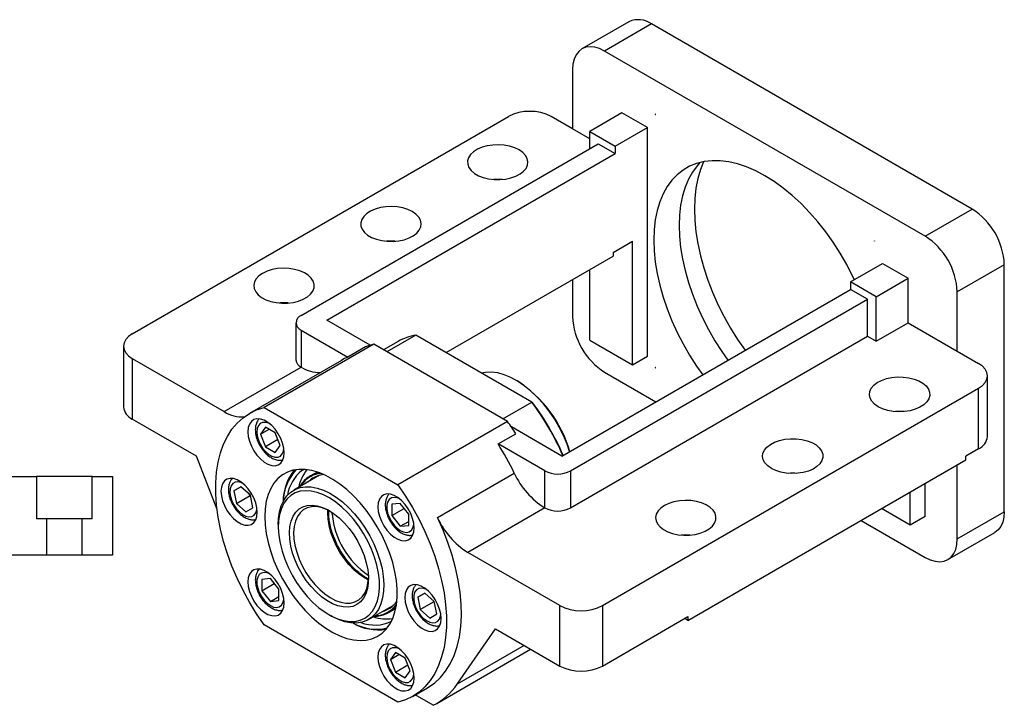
# Model space of a CAD drawing. Header units: millimetres. Extents: x 10 to 324, y 11 to 195.
# Tile 4 of 4: x 179 to 288, y 120 to 195. Entities that reach past the tile are written whole.
import ezdxf

# ---------------------------------------------------------------- set-up
doc = ezdxf.new("R2010")
doc.units = ezdxf.units.MM

msp = doc.modelspace()

# ---------------------------------------------------------------- linework, layer by layer
at = {"color": 7, "linetype": 'Continuous', "lineweight": 25}
for p, q in [((246.2087, 195.0852), (241.0233, 192.0917)), ((248.7085, 194.8377), (243.5231, 191.8442)), ((284.0639, 174.4275), (248.7085, 194.8377)), ((278.8784, 171.434), (243.5231, 191.8442)), ((239.9875, 189.8025), (239.9875, 183.2702)), ((191.4329, 160.6829), (232.9165, 184.6309)), ((239.9875, 183.2702), (237.6305, 184.6309)), ((245.4087, 185.0399), (241.8732, 182.9988)), ((248.2371, 183.407), (245.4087, 185.0399)), ((241.8732, 182.1816), (239.9875, 183.2702)), ((241.8732, 181.0938), (241.8732, 182.9988)), ((241.8732, 182.9988), (244.7016, 181.366)), ((244.7016, 181.366), (248.2371, 183.407)), ((248.2371, 158.2304), (248.2371, 183.407)), ((210.0534, 162.7246), (242.816, 181.638)), ((242.816, 181.638), (244.7016, 180.5495)), ((244.7016, 181.366), (244.7016, 180.5495)), ((212.8818, 162.1803), (244.7016, 180.5495)), ((278.8784, 171.434), (284.0639, 174.4275)), ((244.4659, 169.6623), (246.5872, 170.8869)), ((246.5872, 157.2779), (246.5872, 170.8869)), ((244.4659, 169.6623), (244.4659, 169.254)), ((226.0356, 158.6144), (244.4659, 169.254)), ((270.6288, 166.3985), (274.1644, 168.4396)), ((274.1644, 168.4396), (276.9928, 166.8068)), ((287.5994, 168.3038), (282.4139, 165.3103)), ((287.5994, 141.0857), (287.5994, 168.3038)), ((241.8732, 159.9993), (241.8732, 167.7573)), ((239.9875, 166.6687), (239.9875, 162.5845)), ((273.4573, 164.7657), (270.6288, 166.3985)), ((270.6288, 166.3985), (270.6288, 165.582)), ((273.4573, 164.7657), (276.9928, 166.8068)), ((276.9928, 161.9075), (276.9928, 166.8068)), ((238.809, 147.2128), (270.6288, 165.582)), ((272.5145, 164.4935), (270.6288, 165.582)), ((282.4139, 158.7779), (282.4139, 165.3103)), ((239.7518, 145.58), (272.5145, 164.4935)), ((272.5145, 160.4108), (272.5145, 164.4935)), ((273.4573, 159.8665), (273.4573, 164.7657)), ((209.4676, 161.9082), (209.4676, 157.8255)), ((217.6532, 159.4258), (212.8818, 162.1803)), ((273.4573, 159.8665), (276.9928, 161.9075)), ((276.9928, 161.9075), (282.4139, 158.7779)), ((210.0534, 161.0918), (215.2052, 158.1177)), ((210.0534, 161.0918), (210.0534, 157.0091)), ((220.7654, 159.8491), (219.1493, 158.9161)), ((222.7037, 160.5379), (219.5217, 158.701)), ((235.4925, 153.1551), (222.7037, 160.5379)), ((239.7518, 141.4973), (272.5145, 160.4108)), ((241.8732, 159.9993), (246.5872, 157.2779)), ((272.5145, 160.4108), (273.4573, 159.8665)), ((190.4566, 159.3222), (190.4566, 152.6538)), ((218.0661, 159.5414), (205.9745, 152.5611)), ((217.1615, 159.247), (215.2052, 158.1177)), ((232.8234, 151.0222), (218.0661, 159.5414)), ((282.4139, 158.7779), (284.771, 157.4173)), ((191.4329, 157.9615), (191.4329, 151.2931)), ((191.4329, 157.9615), (201.5701, 152.1094)), ((214.4891, 157.7654), (204.3539, 151.9144)), ((246.5872, 157.2779), (248.2371, 158.2304)), ((201.5701, 152.1094), (210.0554, 157.0079)), ((210.0534, 157.0091), (210.0554, 157.0079)), ((243.5231, 156.4608), (249.1759, 153.1975)), ((233.8603, 155.5118), (233.7425, 155.5798)), ((285.7473, 149.3882), (285.7473, 156.0566)), ((243.2874, 130.7479), (284.771, 154.6959)), ((284.771, 148.0275), (284.771, 154.6959)), ((232.3106, 151.3182), (235.4925, 153.1551)), ((235.4925, 153.1551), (235.5755, 153.1071)), ((205.9745, 152.5611), (220.7318, 144.0419)), ((198.5039, 147.2111), (191.4329, 151.2931)), ((232.8234, 151.0222), (220.7318, 144.0419)), ((206.1136, 150.4137), (205.5693, 149.6392)), ((205.5693, 149.6392), (206.5122, 150.1836)), ((207.2023, 149.7852), (206.1136, 150.4137)), ((238.809, 147.2128), (233.2362, 150.4299)), ((205.5693, 149.6392), (206.1136, 148.2362)), ((207.494, 149.0332), (206.1136, 148.2362)), ((207.7466, 148.3823), (207.2023, 149.7852)), ((231.7716, 148.5541), (233.7279, 149.6835)), ((206.1136, 148.2362), (207.2023, 147.6078)), ((207.2023, 147.6078), (207.7466, 148.3823)), ((236.9234, 145.58), (231.7716, 148.5541)), ((284.771, 148.0275), (283.3568, 147.2111)), ((200.7785, 141.3113), (198.5039, 147.2111)), ((252.7155, 129.114), (283.3568, 146.8028)), ((283.3568, 146.8028), (283.3568, 147.2111)), ((210.149, 145.621), (210.3474, 145.7514)), ((236.9234, 141.4973), (236.9234, 145.58)), ((239.7518, 145.58), (239.7518, 141.4973)), ((282.4139, 138.0922), (282.4139, 146.2585)), ((173.6029, 144.9499), (180.8809, 144.9499)), ((180.8809, 144.9499), (180.8809, 140.2833)), ((186.9916, 144.9499), (180.8809, 144.9499)), ((186.9916, 140.2833), (186.9916, 144.9499)), ((186.9916, 144.9499), (189.2696, 144.9499)), ((189.2696, 144.9499), (189.2696, 136.2833)), ((212.0725, 145.093), (209.2369, 143.456)), ((211.1574, 144.6659), (210.7853, 144.3499)), ((211.8341, 145.4557), (211.0237, 144.9879)), ((211.9402, 145.0167), (211.9966, 145.0718)), ((225.0778, 140.444), (233.5631, 145.3424)), ((203.4076, 143.8256), (202.6378, 143.3811)), ((202.6378, 143.3811), (203.4077, 143.8255)), ((202.6378, 143.3811), (202.9196, 142.0041)), ((204.4592, 142.8932), (203.4076, 143.8256)), ((278.8784, 140.5415), (278.8784, 144.2175)), ((202.9196, 142.0041), (204.3635, 142.8376)), ((204.3284, 143.0091), (204.3635, 142.8376)), ((204.3635, 142.8376), (204.4943, 142.7217)), ((204.741, 141.5162), (204.4592, 142.8932)), ((277.2285, 139.5891), (277.2285, 143.265)), ((202.9196, 142.0041), (203.9712, 141.0717)), ((203.9712, 141.0717), (204.741, 141.5162)), ((220.9913, 141.9934), (220.0484, 141.9091)), ((220.0484, 141.9091), (220.0484, 140.652)), ((220.0484, 140.652), (221.429, 141.4489)), ((221.9341, 140.8206), (220.9913, 141.9934)), ((236.9213, 141.4985), (228.4361, 136.6)), ((236.9234, 141.4973), (236.9213, 141.4985)), ((277.2285, 139.5891), (274.0447, 141.427)), ((182.021, 140.2833), (180.8809, 140.2833)), ((182.021, 136.2833), (182.021, 140.2833)), ((185.8516, 140.2833), (182.021, 140.2833)), ((185.8516, 140.2833), (185.8516, 136.2833)), ((186.9916, 140.2833), (185.8516, 140.2833)), ((220.0484, 140.652), (220.9913, 139.4791)), ((221.9341, 139.5634), (221.9341, 140.8206)), ((271.8049, 140.134), (278.8784, 136.0506)), ((278.8784, 140.5415), (277.2285, 139.5891)), ((282.4139, 138.0922), (287.5994, 141.0857)), ((207.5313, 139.6864), (207.5313, 139.4143)), ((220.9913, 139.4791), (221.9341, 140.0234)), ((220.9913, 139.4791), (221.9341, 139.5634)), ((281.3782, 135.803), (286.5637, 138.7965)), ((182.021, 136.2833), (170.9363, 136.2833)), ((185.8516, 136.2833), (182.021, 136.2833)), ((189.2696, 136.2833), (185.8516, 136.2833)), ((238.5733, 130.7479), (228.4361, 136.6)), ((206.6579, 133.7163), (205.7151, 133.632)), ((205.7151, 133.632), (205.7151, 132.3748)), ((207.6007, 132.5434), (206.6579, 133.7163)), ((205.7151, 132.3748), (207.0956, 133.1718)), ((207.6007, 131.2863), (207.6007, 132.5434)), ((205.7151, 132.3748), (206.6579, 131.202)), ((206.6579, 131.202), (207.6007, 131.7463)), ((223.678, 132.1238), (222.9082, 131.6792)), ((222.9082, 131.6792), (223.6781, 132.1237)), ((222.9082, 131.6792), (223.19, 130.3022)), ((224.7296, 131.1913), (223.678, 132.1238)), ((206.6579, 131.202), (207.6007, 131.2863)), ((217.4695, 129.1951), (220.3052, 130.8321)), ((219.6896, 129.9764), (220.5001, 130.4442)), ((220.2793, 130.7861), (220.1729, 130.7557)), ((223.19, 130.3022), (224.6339, 131.1358)), ((223.19, 130.3022), (224.2416, 129.3698)), ((224.5988, 131.3073), (224.6339, 131.1358)), ((224.6339, 131.1358), (224.7647, 131.0198)), ((225.0114, 129.8143), (224.7296, 131.1913)), ((238.5733, 124.0795), (238.5733, 130.7479)), ((243.2874, 130.7479), (243.2874, 124.0795)), ((213.1166, 129.7394), (213.3522, 129.6033)), ((224.2416, 129.3698), (225.0114, 129.8143)), ((243.2874, 124.0795), (252.7155, 129.5222)), ((252.7155, 129.114), (252.3619, 129.3181)), ((252.7155, 129.5222), (252.7155, 129.114)), ((220.7318, 120.09), (205.9745, 128.6092)), ((227.2755, 122.0781), (231.5023, 128.1616)), ((231.5023, 128.1616), (238.5733, 124.0795)), ((220.4469, 125.5876), (219.9026, 124.8131)), ((219.9026, 124.8131), (220.8456, 125.3575)), ((221.5356, 124.9592), (220.4469, 125.5876)), ((222.0799, 123.5562), (221.5356, 124.9592)), ((225.0023, 119.9571), (235.3583, 125.9355)), ((219.9026, 124.8131), (220.4469, 123.4102)), ((220.4469, 123.4102), (221.8274, 124.2071)), ((220.4469, 123.4102), (221.5356, 122.7817)), ((221.5356, 122.7817), (222.0799, 123.5562)), ((222.3525, 120.7367), (224.0024, 121.6892)), ((224.6179, 119.7516), (222.632, 120.8981))]:
    msp.add_line(p, q, dxfattribs=at)
at = {"color": 8, "linetype": 'Continuous', "lineweight": 25}
for p, q in [((213.4815, 140.8109), (213.4731, 141.0027)), ((234.6579, 126.3398), (227.2755, 122.0781))]:
    msp.add_line(p, q, dxfattribs=at)
at = {"color": 7, "linetype": 'Continuous', "lineweight": 25, "flags": 128}
for points in [[(243.5231, 191.8442), (242.97, 192.1132), (242.4305, 192.2751), (241.918, 192.3258), (241.4449, 192.2641), (241.0231, 192.0916), (240.6628, 191.8125), (240.3729, 191.4336), (240.1606, 190.9642), (240.0311, 190.4161), (239.9875, 189.8025)], [(249.1342, 184.8666), (249.133, 184.8748), (249.1293, 184.8832), (249.1239, 184.8906), (249.1174, 184.8958), (249.111, 184.898), (249.1055, 184.8969), (249.1019, 184.8927), (249.1006, 184.886), (249.1019, 184.8779), (249.1055, 184.8694), (249.111, 184.8621), (249.1174, 184.8569), (249.1239, 184.8546), (249.1293, 184.8557), (249.133, 184.8599), (249.1342, 184.8666)], [(234.095, 180.957), (233.6063, 181.19), (233.0501, 181.3653), (232.4465, 181.4767), (231.8173, 181.5201), (231.1852, 181.494), (230.5731, 181.3993), (230.0031, 181.2395), (229.4958, 181.0202), (229.0695, 180.7495), (228.7397, 180.4372), (228.5182, 180.0944), (228.4131, 179.7336), (228.4282, 179.3679), (228.5629, 179.0104), (228.8124, 178.6741), (229.1676, 178.3712), (229.6157, 178.1125), (230.1405, 177.9074), (230.723, 177.7634), (231.3422, 177.6857), (231.9758, 177.677), (232.6007, 177.7376), (233.1944, 177.8655), (233.7356, 178.0559), (234.2045, 178.302), (234.5842, 178.5948), (234.8611, 178.9239), (235.0251, 179.2772), (235.0703, 179.6421), (234.9951, 180.0054), (234.8022, 180.3538), (234.4985, 180.6749), (234.095, 180.957)], [(271.0661, 166.6509), (270.8729, 167.057), (270.2182, 168.3276), (269.5019, 169.5682), (268.7289, 170.7705), (267.9044, 171.9262), (267.0342, 173.0273), (266.1241, 174.0664), (265.1804, 175.0365), (264.2095, 175.9307), (263.2181, 176.7431), (262.2129, 177.4681), (261.2007, 178.1008), (260.1886, 178.6367), (259.1834, 179.0723), (258.1919, 179.4046), (257.2211, 179.6313), (256.2774, 179.7509), (255.3673, 179.7625), (254.4971, 179.6661), (253.6726, 179.4623), (252.8996, 179.1525), (252.1833, 178.7388), (251.5286, 178.2242), (250.94, 177.6119), (250.4215, 176.9064), (249.9766, 176.1123), (249.6083, 175.2351), (249.3193, 174.2809), (249.1114, 173.256), (248.9861, 172.1675), (248.9442, 171.0229), (248.9861, 169.83), (249.1114, 168.5968), (249.3193, 167.332), (249.6083, 166.0439), (249.9766, 164.7416), (250.4215, 163.4339), (250.94, 162.1296), (251.5286, 160.8378), (252.1833, 159.5672), (252.8996, 158.3265), (253.6726, 157.1243), (254.3406, 156.179)], [(254.0377, 179.5672), (253.7213, 179.2175), (253.2027, 178.512), (252.7578, 177.7179), (252.3896, 176.8407), (252.1006, 175.8865), (251.8927, 174.8616), (251.7674, 173.7731), (251.7255, 172.6285)], [(254.4425, 179.6562), (254.0897, 178.78), (253.7993, 177.7897), (253.5904, 176.729), (253.4646, 175.6049), (253.4226, 174.4246), (253.4646, 173.1958), (253.5904, 171.9264), (253.7993, 170.6246), (254.0897, 169.299), (254.4599, 167.9581), (254.9075, 166.6105), (255.4295, 165.2651), (256.0225, 163.9306), (256.6828, 162.6156), (257.406, 161.3287), (258.1874, 160.0782), (259.0172, 158.8788)], [(222.3099, 174.1536), (221.8212, 174.3865), (221.265, 174.5619), (220.6614, 174.6733), (220.0322, 174.7167), (219.4001, 174.6906), (218.788, 174.5959), (218.218, 174.4361), (217.7106, 174.2168), (217.2844, 173.9461), (216.9546, 173.6338), (216.7331, 173.291), (216.628, 172.9302), (216.6431, 172.5645), (216.7778, 172.207), (217.0273, 171.8707), (217.3824, 171.5678), (217.8305, 171.3091), (218.3554, 171.104), (218.9379, 170.96), (219.5571, 170.8823), (220.1906, 170.8736), (220.8156, 170.9342), (221.4093, 171.0621), (221.9504, 171.2525), (222.4194, 171.4986), (222.7991, 171.7914), (223.076, 172.1205), (223.24, 172.4738), (223.2852, 172.8387), (223.21, 173.202), (223.017, 173.5504), (222.7133, 173.8715), (222.3099, 174.1536)], [(251.7255, 172.6285), (251.7674, 171.4356), (251.8927, 170.2024), (252.1006, 168.9376), (252.3896, 167.6496), (252.7578, 166.3472), (253.2027, 165.0395), (253.7213, 163.7352), (254.3099, 162.4434), (254.9646, 161.1728), (255.6809, 159.9321), (256.4539, 158.7299), (257.1219, 157.7846)], [(273.3009, 170.9155), (273.2996, 170.9237), (273.296, 170.9321), (273.2905, 170.9394), (273.2841, 170.9446), (273.2776, 170.9469), (273.2722, 170.9458), (273.2685, 170.9416), (273.2672, 170.9349), (273.2685, 170.9267), (273.2722, 170.9183), (273.2776, 170.911), (273.2841, 170.9058), (273.2905, 170.9035), (273.296, 170.9046), (273.2996, 170.9088), (273.3009, 170.9155)], [(205.8107, 167.3502), (205.4072, 167.0681), (205.1035, 166.747), (204.9106, 166.3986), (204.8353, 166.0353), (204.8806, 165.6704), (205.0446, 165.3171), (205.3215, 164.988), (205.7012, 164.6952), (206.1701, 164.4491), (206.7113, 164.2587), (207.305, 164.1308), (207.9299, 164.0702), (208.5635, 164.0789), (209.1827, 164.1566), (209.7652, 164.3006), (210.29, 164.5057), (210.7381, 164.7644), (211.0933, 165.0673), (211.3428, 165.4036), (211.4775, 165.7611), (211.4926, 166.1268), (211.3875, 166.4876), (211.166, 166.8304), (210.8362, 167.1427), (210.4099, 167.4134), (209.9026, 167.6327), (209.3326, 167.7925), (208.7205, 167.8872), (208.0884, 167.9133), (207.4592, 167.8699), (206.8556, 167.7585), (206.2994, 167.5831), (205.8107, 167.3502)], [(208.6354, 164.0843), (208.0884, 164.1028), (207.7001, 164.0843)], [(191.4329, 160.6829), (191.0183, 160.3913), (190.7103, 160.0586), (190.5206, 159.6976), (190.4566, 159.3222), (190.5206, 158.9468), (190.7103, 158.5858), (191.0183, 158.2531), (191.4329, 157.9615)], [(239.6671, 147.7082), (239.3854, 148.5178), (238.9853, 149.4678), (238.5168, 150.3998), (237.9861, 151.3018), (237.4, 152.162), (236.7663, 152.9692), (236.0931, 153.7128), (235.3892, 154.3833), (234.6639, 154.9717), (233.9265, 155.4705), (233.1867, 155.8732), (232.4542, 156.1744), (231.7384, 156.3704), (231.0488, 156.4584), (230.3942, 156.4375), (229.9495, 156.355)], [(249.1342, 156.9598), (249.133, 156.968), (249.1293, 156.9764), (249.1239, 156.9838), (249.1174, 156.989), (249.111, 156.9912), (249.1055, 156.9902), (249.1019, 156.986), (249.1006, 156.9793), (249.1019, 156.9711), (249.1055, 156.9627), (249.111, 156.9553), (249.1174, 156.9501), (249.1239, 156.9479), (249.1293, 156.9489), (249.133, 156.9531), (249.1342, 156.9598)], [(284.771, 154.6959), (285.1855, 154.9875), (285.4935, 155.3202), (285.6832, 155.6812), (285.7473, 156.0566), (285.6832, 156.432), (285.4935, 156.793), (285.1855, 157.1257), (284.771, 157.4173)], [(273.693, 152.6549), (273.2895, 152.937), (272.9858, 153.2581), (272.7928, 153.6065), (272.7176, 153.9698), (272.7628, 154.3347), (272.9268, 154.688), (273.2037, 155.0171), (273.5835, 155.31), (274.0524, 155.556), (274.5935, 155.7464), (275.1873, 155.8743), (275.8122, 155.935), (276.4457, 155.9262), (277.0649, 155.8485), (277.6475, 155.7045), (278.1723, 155.4994), (278.6204, 155.2407), (278.9756, 154.9378), (279.225, 154.6015), (279.3597, 154.244), (279.3748, 153.8783), (279.2697, 153.5175), (279.0483, 153.1748), (278.7185, 152.8624), (278.2922, 152.5917), (277.7849, 152.3724), (277.2149, 152.2126), (276.6028, 152.1179), (275.9707, 152.0918), (275.3414, 152.1352), (274.7378, 152.2466), (274.1816, 152.422), (273.693, 152.6549)], [(205.9745, 128.6092), (205.1419, 129.8358), (204.3656, 131.1069), (203.6508, 132.4137), (203.0026, 133.7473), (202.4253, 135.0986), (201.923, 136.4584), (201.499, 137.8172), (201.1562, 139.1658), (200.8971, 140.4949), (200.7233, 141.7955), (200.6362, 143.0585), (200.6362, 144.2754), (200.7233, 145.4378), (200.8971, 146.5377), (201.1562, 147.5676), (201.499, 148.5205), (201.923, 149.3898), (202.4253, 150.1695), (203.0026, 150.8543), (203.6508, 151.4395), (204.3656, 151.9212), (205.1419, 152.2959), (205.9745, 152.5611)], [(204.183, 149.8952), (204.2268, 149.3889), (204.3563, 148.8542), (204.5657, 148.3144), (204.8459, 147.7932), (205.1848, 147.3133), (205.5674, 146.8957), (205.9771, 146.5586), (206.3959, 146.3168), (206.8056, 146.1809), (207.1883, 146.1567), (207.5271, 146.2454), (207.8074, 146.443), (208.0168, 146.741), (208.1462, 147.1263), (208.19, 147.582), (208.1462, 148.0883), (208.0168, 148.623), (207.8074, 149.1628), (207.5271, 149.684), (207.1883, 150.1639), (206.8056, 150.5815), (206.3959, 150.9186), (205.9771, 151.1604), (205.5674, 151.2963), (205.1848, 151.3205), (204.8459, 151.2318), (204.5657, 151.0342), (204.3563, 150.7362), (204.2268, 150.3509), (204.183, 149.8952)], [(261.9078, 145.8515), (261.5044, 146.1336), (261.2007, 146.4547), (261.0077, 146.8031), (260.9325, 147.1664), (260.9777, 147.5313), (261.1417, 147.8846), (261.4186, 148.2137), (261.7984, 148.5066), (262.2673, 148.7526), (262.8084, 148.943), (263.4021, 149.0709), (264.0271, 149.1315), (264.6606, 149.1228), (265.2798, 149.0451), (265.8624, 148.9011), (266.3872, 148.696), (266.8353, 148.4373), (267.1905, 148.1344), (267.4399, 147.7981), (267.5746, 147.4406), (267.5897, 147.0749), (267.4846, 146.7141), (267.2632, 146.3714), (266.9333, 146.059), (266.5071, 145.7883), (265.9998, 145.569), (265.4298, 145.4092), (264.8176, 145.3145), (264.1855, 145.2884), (263.5563, 145.3318), (262.9527, 145.4432), (262.3965, 145.6186), (261.9078, 145.8515)], [(206.0464, 140.5437), (206.0878, 139.6229), (206.2115, 138.6648), (206.4162, 137.6802), (206.6994, 136.6802), (207.058, 135.6762), (207.488, 134.6796), (207.9844, 133.7016), (208.5416, 132.7534), (209.1533, 131.8456), (209.8127, 130.9886), (210.5121, 130.192), (211.2438, 129.465), (211.9993, 128.8157), (212.7702, 128.2514), (213.5477, 127.7787), (214.323, 127.4028), (215.0873, 127.128), (215.8319, 126.9574), (216.5485, 126.8929), (217.2288, 126.9354), (217.8653, 127.0842), (218.4506, 127.3377), (218.9782, 127.6931), (219.442, 128.1463), (219.8369, 128.6921), (220.1582, 129.3245), (220.4025, 130.0361), (220.5669, 130.8191), (220.6496, 131.6644), (220.6496, 132.5625), (220.5669, 133.5033), (220.4025, 134.476), (220.1582, 135.4697), (219.8369, 136.4731), (219.442, 137.4749), (218.9782, 138.4636), (218.4506, 139.4281), (217.8653, 140.3574), (217.2288, 141.241), (216.5485, 142.069), (215.8319, 142.8319), (215.0873, 143.521), (214.323, 144.1287), (213.5477, 144.6479), (212.7702, 145.0728), (211.9993, 145.3986), (211.2438, 145.6216), (210.5121, 145.7393), (209.8127, 145.7503), (209.1533, 145.6546), (208.5416, 145.4531), (207.9844, 145.1482), (207.488, 144.7434), (207.058, 144.2432), (206.6994, 143.6532), (206.4162, 142.9803), (206.2115, 142.2319), (206.0878, 141.4166), (206.0464, 140.5437)], [(201.2145, 143.3331), (201.2583, 142.8268), (201.3877, 142.2921), (201.5971, 141.7523), (201.8774, 141.2311), (202.2163, 140.7512), (202.5989, 140.3336), (203.0086, 139.9965), (203.4274, 139.7547), (203.8371, 139.6188), (204.2197, 139.5946), (204.5586, 139.6833), (204.8388, 139.8809), (205.0482, 140.1789), (205.1777, 140.5642), (205.2215, 141.0199), (205.1777, 141.5262), (205.0482, 142.0609), (204.8388, 142.6007), (204.5586, 143.1219), (204.2197, 143.6018), (203.8371, 144.0194), (203.4274, 144.3565), (203.0086, 144.5982), (202.5989, 144.7342), (202.2163, 144.7584), (201.8774, 144.6697), (201.5971, 144.472), (201.3877, 144.1741), (201.2583, 143.7888), (201.2145, 143.3331)], [(207.5313, 139.6864), (207.5595, 140.3308), (207.6707, 141.0682), (207.8648, 141.7364), (208.1389, 142.3258), (208.489, 142.8277), (208.91, 143.2347), (209.3959, 143.541), (209.9394, 143.7421), (210.5328, 143.835), (211.1672, 143.8185), (211.8336, 143.6926), (212.5221, 143.4593), (213.2227, 143.1221), (213.9252, 142.6857), (214.6194, 142.1565), (215.2951, 141.5423), (215.9425, 140.8521), (216.5522, 140.0958), (217.1151, 139.2846), (217.6233, 138.4302), (218.0691, 137.5452), (218.4462, 136.6423), (218.7491, 135.7348), (218.9732, 134.836), (219.1154, 133.9588), (219.1736, 133.1162), (219.1469, 132.3204), (219.0357, 131.583), (218.8416, 130.9147), (218.5675, 130.3253), (218.2174, 129.8235), (217.7963, 129.4164), (217.3105, 129.1101), (216.7669, 128.909), (216.1736, 128.8161), (215.5391, 128.8327), (214.8728, 128.9585), (214.1843, 129.1918), (213.4837, 129.5291), (213.3522, 129.6033)], [(207.725, 137.6188), (207.945, 136.7393), (208.2435, 135.8515), (208.6158, 134.9687), (209.0564, 134.1045), (209.5586, 133.2719), (210.1147, 132.4836), (210.7163, 131.7514), (211.3543, 131.0864), (212.0191, 130.4989), (212.7004, 129.9976), (213.3882, 129.5901), (214.0718, 129.2827), (214.7409, 129.0801), (215.3855, 128.9851), (215.9956, 128.9994), (216.5621, 129.1227), (217.0765, 129.3531), (217.5308, 129.6871), (217.9182, 130.1198), (218.2328, 130.6444), (218.4699, 131.2531), (218.6258, 131.9366), (218.6982, 132.6845), (218.6861, 133.4857), (218.5895, 134.3278), (218.41, 135.1981), (218.1502, 136.0834), (217.8142, 136.9704), (217.407, 137.8455), (216.9347, 138.6955), (216.4046, 139.5076), (215.8246, 140.2693), (215.2036, 140.9692), (214.551, 141.5966), (213.8767, 142.1421), (213.1908, 142.5973), (212.5038, 142.9554), (211.8262, 143.2109), (211.1681, 143.36), (210.5395, 143.4004), (209.9501, 143.3315), (209.4086, 143.1543), (208.9234, 142.8715), (208.5018, 142.4875), (208.1501, 142.008), (207.8737, 141.4402), (207.6768, 140.7929), (207.5624, 140.0758), (207.5322, 139.2998), (207.5867, 138.4766), (207.725, 137.6188)], [(220.7318, 144.0419), (221.5645, 142.8153), (222.3408, 141.5443), (223.0555, 140.2375), (223.7038, 138.9038), (224.281, 137.5525), (224.7834, 136.1928), (225.2074, 134.8339), (225.5501, 133.4854), (225.8093, 132.1562), (225.983, 130.8557), (226.0702, 129.5926), (226.0702, 128.3757), (225.983, 127.2134), (225.8093, 126.1134), (225.5501, 125.0835), (225.2074, 124.1306), (224.7834, 123.2614), (224.281, 122.4816), (223.7038, 121.7968), (223.0555, 121.2116), (222.3408, 120.73), (221.5645, 120.3553), (220.7318, 120.09)], [(218.5164, 141.6207), (218.5602, 141.1144), (218.6896, 140.5797), (218.899, 140.04), (219.1793, 139.5188), (219.5181, 139.0389), (219.9007, 138.6212), (220.3104, 138.2842), (220.7293, 138.0424), (221.139, 137.9064), (221.5216, 137.8823), (221.8604, 137.971), (222.1407, 138.1686), (222.3501, 138.4666), (222.4795, 138.8518), (222.5233, 139.3076), (222.4795, 139.8138), (222.3501, 140.3486), (222.1407, 140.8883), (221.8604, 141.4095), (221.5216, 141.8894), (221.139, 142.307), (220.7293, 142.6441), (220.3104, 142.8859), (219.9007, 143.0218), (219.5181, 143.046), (219.1793, 142.9573), (218.899, 142.7597), (218.6896, 142.4617), (218.5602, 142.0765), (218.5164, 141.6207)], [(250.1227, 141.7694), (249.7193, 141.4873), (249.4156, 141.1663), (249.2226, 140.8178), (249.1474, 140.4546), (249.1926, 140.0897), (249.3566, 139.7363), (249.6335, 139.4072), (250.0133, 139.1144), (250.4822, 138.8683), (251.0233, 138.6779), (251.617, 138.55), (252.242, 138.4894), (252.8755, 138.4981), (253.4947, 138.5758), (254.0773, 138.7198), (254.6021, 138.9249), (255.0502, 139.1836), (255.4054, 139.4865), (255.6548, 139.8228), (255.7895, 140.1803), (255.8046, 140.546), (255.6995, 140.9068), (255.4781, 141.2496), (255.1482, 141.5619), (254.722, 141.8326), (254.2147, 142.0519), (253.6446, 142.2117), (253.0325, 142.3064), (252.4004, 142.3325), (251.7712, 142.2891), (251.1676, 142.1777), (250.6114, 142.0024), (250.1227, 141.7694)], [(208.9081, 137.3052), (208.7907, 138.0623), (208.7575, 138.7829), (208.8091, 139.453), (208.9446, 140.0597), (209.1614, 140.591), (209.4551, 141.0366), (209.8201, 141.3879), (210.2493, 141.638), (210.7343, 141.782), (211.2657, 141.8172), (211.8331, 141.7429), (212.4256, 141.5605), (213.0315, 141.2735), (213.639, 140.8876), (214.2365, 140.4102), (214.8121, 139.8507), (215.3548, 139.2199), (215.8539, 138.5302), (216.2998, 137.7949), (216.6837, 137.0283), (216.9982, 136.2454), (217.2372, 135.4614), (217.396, 134.6916), (217.4715, 133.951), (217.4622, 133.2539), (217.3684, 132.6139), (217.1919, 132.0436), (216.9361, 131.5539), (216.6059, 131.1545), (216.2078, 130.8531), (215.7496, 130.6555), (215.2402, 130.5657), (214.6894, 130.5853), (214.108, 130.714), (213.5074, 130.9492), (212.8992, 131.2865), (212.2952, 131.7192), (211.7072, 132.2389), (211.1467, 132.8355), (210.6245, 133.4974), (210.1509, 134.2117), (209.735, 134.9644), (209.3849, 135.7411), (209.1075, 136.5264), (208.9081, 137.3052)], [(213.207, 141.1701), (212.8542, 141.3418), (212.2765, 141.5451), (211.7208, 141.6422), (211.1984, 141.631), (210.7197, 141.5119), (210.2947, 141.2871), (209.932, 140.9614), (209.6389, 140.5413), (209.4214, 140.0353), (209.284, 139.4539), (209.2294, 138.8087), (209.2587, 138.113), (209.3714, 137.381)], [(224.0024, 121.6892), (224.0251, 121.7024), (224.7525, 122.2013), (225.41, 122.8084), (225.9928, 123.5194), (226.4968, 124.329), (226.9183, 125.2316), (227.2543, 126.2206), (227.5024, 127.2889), (227.6608, 128.4289), (227.7284, 129.6324), (227.7047, 130.8908), (227.5898, 132.1949), (227.3847, 133.5356), (227.0907, 134.9031), (226.71, 136.2876), (226.2453, 137.6793), (225.6999, 139.0681), (225.0778, 140.444)], [(287.5994, 141.0857), (287.5559, 140.4722), (287.4264, 139.924), (287.214, 139.4547), (286.9242, 139.0758), (286.5639, 138.7966), (286.5637, 138.7965)], [(252.9474, 138.5035), (252.4004, 138.522), (252.0121, 138.5035)], [(278.8784, 136.0506), (279.4315, 135.7815), (279.971, 135.6197), (280.4835, 135.5689), (280.9565, 135.6306), (281.3784, 135.8031), (281.7387, 136.0823), (282.0286, 136.4612), (282.2409, 136.9305), (282.3704, 137.4787), (282.4139, 138.0922)], [(209.3714, 137.381), (209.5651, 136.6274), (209.836, 135.8677), (210.1785, 135.1173), (210.5856, 134.3915), (211.049, 133.7051), (211.5593, 133.072), (212.1062, 132.5052), (212.6784, 132.0161), (213.2644, 131.6148), (213.8522, 131.3093), (214.4298, 131.106), (214.9855, 131.0089), (215.508, 131.0201), (215.9866, 131.1393), (216.4116, 131.364), (216.7744, 131.6898), (217.0675, 132.1099), (217.285, 132.6158), (217.4224, 133.1973), (217.4754, 133.7763)], [(204.183, 133.3436), (204.2268, 132.8373), (204.3563, 132.3026), (204.5657, 131.7628), (204.8459, 131.2416), (205.1848, 130.7617), (205.5674, 130.3441), (205.9771, 130.007), (206.3959, 129.7652), (206.8056, 129.6293), (207.1883, 129.6051), (207.5271, 129.6938), (207.8074, 129.8914), (208.0168, 130.1894), (208.1462, 130.5747), (208.19, 131.0304), (208.1462, 131.5367), (208.0168, 132.0714), (207.8074, 132.6112), (207.5271, 133.1324), (207.1883, 133.6123), (206.8056, 134.0299), (206.3959, 134.367), (205.9771, 134.6087), (205.5674, 134.7447), (205.1848, 134.7689), (204.8459, 134.6802), (204.5657, 134.4825), (204.3563, 134.1846), (204.2268, 133.7993), (204.183, 133.3436)], [(221.4849, 131.6312), (221.5287, 131.1249), (221.6581, 130.5902), (221.8675, 130.0505), (222.1478, 129.5293), (222.4866, 129.0494), (222.8693, 128.6317), (223.279, 128.2947), (223.6978, 128.0529), (224.1075, 127.9169), (224.4901, 127.8928), (224.829, 127.9815), (225.1092, 128.1791), (225.3186, 128.4771), (225.4481, 128.8623), (225.4919, 129.3181), (225.4481, 129.8244), (225.3186, 130.3591), (225.1092, 130.8988), (224.829, 131.42), (224.4901, 131.8999), (224.1075, 132.3175), (223.6978, 132.6546), (223.279, 132.8964), (222.8693, 133.0323), (222.4866, 133.0565), (222.1478, 132.9678), (221.8675, 132.7702), (221.6581, 132.4722), (221.5287, 132.087), (221.4849, 131.6312)], [(218.5164, 125.0691), (218.5602, 124.5628), (218.6896, 124.0281), (218.899, 123.4884), (219.1793, 122.9672), (219.5181, 122.4873), (219.9007, 122.0696), (220.3104, 121.7326), (220.7293, 121.4908), (221.139, 121.3548), (221.5216, 121.3307), (221.8604, 121.4193), (222.1407, 121.617), (222.3501, 121.915), (222.4795, 122.3002), (222.5233, 122.756), (222.4795, 123.2622), (222.3501, 123.797), (222.1407, 124.3367), (221.8604, 124.8579), (221.5216, 125.3378), (221.139, 125.7554), (220.7293, 126.0925), (220.3104, 126.3343), (219.9007, 126.4702), (219.5181, 126.4944), (219.1793, 126.4057), (218.899, 126.2081), (218.6896, 125.9101), (218.5602, 125.5249), (218.5164, 125.0691)]]:
    msp.add_lwpolyline(points, dxfattribs=at)
at = {"color": 8, "linetype": 'Continuous', "lineweight": 25, "flags": 128}
for points in [[(206.5894, 150.7723), (206.478, 150.8258), (206.1286, 150.9281), (205.8099, 150.9189), (205.5406, 150.7989), (205.3361, 150.5749), (205.2085, 150.26), (205.1651, 149.8725)], [(205.1651, 149.8725), (205.2085, 149.4349), (205.3361, 148.9727), (205.5406, 148.5127), (205.8099, 148.0816), (206.1286, 147.7045), (206.478, 147.4034), (206.8379, 147.1956), (207.1873, 147.0934), (207.5059, 147.1025), (207.7753, 147.2226), (207.9797, 147.4466), (208.1073, 147.7615), (208.1491, 148.0705)], [(203.6209, 144.2102), (203.4203, 144.2995), (203.0767, 144.3742), (202.7688, 144.337), (202.5143, 144.1901), (202.3281, 143.9419), (202.2211, 143.607), (202.1993, 143.2047), (202.2642, 142.7585), (202.4119, 142.2943), (202.6338, 141.8391)], [(220.9228, 142.4978), (220.634, 142.6162), (220.2975, 142.6631), (220.0014, 142.598), (219.7627, 142.4247), (219.5955, 142.1533), (219.5094, 141.7995), (219.5094, 141.384), (219.5955, 140.9308), (219.7627, 140.4663), (220.0014, 140.0174), (220.2975, 139.6104), (220.634, 139.2688), (220.9913, 139.0125), (221.3485, 138.8563), (221.685, 138.8094), (221.9812, 138.8745), (222.2198, 139.0478), (222.387, 139.3192), (222.4731, 139.673), (222.4825, 139.7961)], [(202.6338, 141.8391), (202.9171, 141.4192), (203.2453, 141.0593), (203.5993, 140.78), (203.9585, 140.5977), (204.302, 140.523), (204.61, 140.5602), (204.8645, 140.7072), (205.0507, 140.9553), (205.1577, 141.2903), (205.1806, 141.5084)], [(217.4639, 133.5597), (217.0356, 133.7919), (216.4497, 134.1932), (215.8774, 134.6823), (215.3306, 135.2491), (214.8202, 135.8822), (214.3568, 136.5686), (213.9497, 137.2944), (213.6072, 138.0448), (213.3364, 138.8045), (213.1426, 139.558), (213.0299, 140.2901), (213.0006, 140.9858), (213.0137, 141.2686)], [(206.5894, 134.2207), (206.3007, 134.3391), (205.9642, 134.386), (205.668, 134.3209), (205.4294, 134.1476), (205.2621, 133.8762), (205.176, 133.5224), (205.176, 133.1068), (205.2621, 132.6536), (205.4294, 132.1891), (205.668, 131.7403), (205.9642, 131.3333), (206.3007, 130.9916), (206.6579, 130.7353)], [(223.8913, 132.5083), (223.6907, 132.5977), (223.3471, 132.6724), (223.0392, 132.6352), (222.7847, 132.4883), (222.5985, 132.2401), (222.4915, 131.9052), (222.4697, 131.5029), (222.5346, 131.0567), (222.6823, 130.5925), (222.9042, 130.1372), (223.1875, 129.7174), (223.5157, 129.3574), (223.8697, 129.0781), (224.2289, 128.8959), (224.5724, 128.8212), (224.8804, 128.8584), (225.1349, 129.0053), (225.3211, 129.2535), (225.4281, 129.5884), (225.451, 129.8066)], [(206.6579, 130.7353), (207.0152, 130.5792), (207.3517, 130.5323), (207.6478, 130.5974), (207.8865, 130.7707), (208.0537, 131.0421), (208.1398, 131.3959), (208.1491, 131.5189)], [(220.9228, 125.9462), (220.8113, 125.9998), (220.4619, 126.102), (220.1433, 126.0929), (219.8739, 125.9728), (219.6695, 125.7488), (219.5418, 125.4339), (219.4985, 125.0464), (219.5418, 124.6089), (219.6695, 124.1466), (219.8739, 123.6866), (220.1433, 123.2555), (220.4619, 122.8785), (220.8113, 122.5773), (221.1712, 122.3696), (221.5206, 122.2673), (221.8392, 122.2765), (222.1086, 122.3965), (222.313, 122.6205), (222.4407, 122.9354), (222.4825, 123.2445)]]:
    msp.add_lwpolyline(points, dxfattribs=at)
at = {"color": 7, "linetype": 'Continuous', "lineweight": 25}
for centre, radius, start, end in [((247.2396, 192.7496), 2.553, 54.874779, 113.814751), ((235.2735, 180.0818), 5.1234, 62.609682, 117.390331), ((231.738, 171.9639), 5.7463, 85.332041, 94.667897), ((279.9781, 167.9861), 7.6279, 2.386871, 57.613137), ((219.9528, 165.1609), 5.7459, 85.331756, 94.668244), ((274.7926, 164.9926), 7.6279, 2.386871, 57.613137), ((210.3632, 161.9082), 0.8732, 110.783345, 249.216716), ((247.6088, 162.9022), 7.6279, 182.386871, 237.613137), ((223.6296, 154.8615), 5.7515, 99.264404, 119.866818), ((219.5501, 153.4443), 6.2751, 103.679694, 112.37331), ((210.4685, 157.9253), 1.0059, 185.695011, 245.625299), ((217.504, 152.541), 6.0319, 112.402612, 119.988706), ((211.9998, 160.0278), 3.5917, 237.224221, 273.126044), ((226.2757, 143.7486), 13.9964, 16.503346, 57.186959), ((212.6585, 135.9239), 28.606, 23.378027, 37.039125), ((212.9397, 136.0865), 28.321, 23.31068, 36.940686), ((192.1247, 152.8201), 1.6764, 185.694365, 245.625824), ((203.4958, 155.083), 3.5426, 237.073801, 274.946819), ((276.05, 146.3836), 5.7458, 85.331658, 94.66828), ((207.844, 133.1694), 30.7033, 32.538147, 35.553491), ((284.0791, 149.5545), 1.6765, 294.37455, 354.305356), ((205.562, 131.8283), 31.0917, 25.763192, 32.544159), ((213.8609, 142.1189), 5.799, 142.073265, 179.347194), ((213.5739, 142.0264), 5.5046, 137.888704, 178.152387), ((212.7812, 142.2431), 4.2823, 127.928093, 171.226498), ((214.3417, 142.7874), 4.6764, 141.177682, 167.961791), ((238.3376, 148.3094), 3.074, 242.609606, 297.390374), ((212.7156, 142.2014), 3.2646, 126.073104, 150.044867), ((212.7175, 142.1844), 3.213, 126.010564, 147.822597), ((212.521, 142.383), 3.0036, 97.88628, 125.113353), ((212.5501, 142.3303), 2.997, 96.086142, 125.061098), ((212.8273, 142.2855), 2.9077, 95.626192, 125.049917), ((241.7162, 149.0764), 8.9675, 204.607134, 237.676844), ((264.2649, 139.5805), 5.7454, 85.331373, 94.668627), ((238.3376, 144.2267), 3.074, 242.609606, 297.390374), ((233.2309, 144.178), 8.9675, 204.607134, 237.676844), ((218.1524, 132.6332), 3.0629, 269.389554, 321.607406), ((218.1414, 132.6542), 3.021, 271.692969, 323.607502), ((218.2661, 132.8789), 2.8894, 285.082974, 324.374128), ((240.9303, 135.297), 5.1234, 242.609632, 297.390343), ((219.4328, 133.8187), 4.5482, 251.647977, 279.201832), ((218.5909, 133.6933), 5.6306, 240.0688, 278.499979), ((218.3558, 133.3499), 5.2062, 240.633682, 283.314472), ((218.1763, 132.856), 4.2628, 248.887489, 295.516566), ((240.9303, 128.6285), 5.1234, 242.609632, 297.390343), ((221.4777, 126.02), 7.011, 296.609055, 325.788461)]:
    msp.add_arc(centre, radius, start, end, dxfattribs=at)
at = {"color": 8, "linetype": 'Continuous', "lineweight": 25}
msp.add_arc((222.4973, 141.613), 9.0514, 185.084018, 236.211222, dxfattribs=at)
at = {"color": 7, "linetype": 'Continuous', "lineweight": 25}
for points, knots in [([(205.4024, 151.2855), (205.3966, 151.2805), (205.3003, 151.197), (205.177, 150.9663), (205.0419, 150.6052), (205.0053, 150.3019), (205.001, 150.0422), (205.0145, 149.7692), (205.0886, 149.353), (205.252, 148.8599), (205.4834, 148.3814), (205.7738, 147.9349), (206.1135, 147.5365), (206.4933, 147.2013), (206.9049, 146.9434), (207.3173, 146.7916), (207.6939, 146.7361), (207.914, 146.7749), (208.011, 146.792)], [0, 0, 0, 0, 0.00417117, 0.06962683, 0.13711253, 0.20974983, 0.22331468, 0.26509956, 0.34135343, 0.41732071, 0.49301059, 0.56868376, 0.64470432, 0.72147223, 0.79944513, 0.87868353, 0.94655207, 1, 1, 1, 1]), ([(202.4439, 144.7211), (202.3969, 144.671), (202.2667, 144.5322), (202.1334, 144.2332), (202.039, 143.8439), (202.0245, 143.4014), (202.089, 142.9234), (202.2321, 142.4308), (202.3999, 142.0509), (202.5601, 141.7587), (202.7365, 141.4757), (203.0088, 141.1213), (203.3741, 140.76), (203.7742, 140.4713), (204.1832, 140.2767), (204.5797, 140.1916), (204.8688, 140.1785), (205.0145, 140.2236), (205.0448, 140.233)], [0, 0, 0, 0, 0.0372966, 0.10331585, 0.17247989, 0.24551989, 0.32104043, 0.39695596, 0.47258766, 0.49909571, 0.53959852, 0.61524632, 0.69154566, 0.76888765, 0.84756628, 0.91700155, 0.98273347, 1, 1, 1, 1]), ([(219.7307, 142.9988), (219.715, 142.9843), (219.6108, 142.8882), (219.4859, 142.6418), (219.3636, 142.2735), (219.3228, 141.8465), (219.3594, 141.3791), (219.4761, 140.8887), (219.6665, 140.3993), (219.9216, 139.9311), (220.2321, 139.5012), (220.5883, 139.1251), (220.9811, 138.8183), (221.3867, 138.6025), (221.7846, 138.4918), (222.0991, 138.4627), (222.2706, 138.5051), (222.3231, 138.5181)], [0, 0, 0, 0, 0.01176742, 0.07773805, 0.14613264, 0.21844203, 0.29391023, 0.37043919, 0.44674326, 0.52283486, 0.59906307, 0.67576679, 0.75341201, 0.83237966, 0.90327025, 0.97038544, 1, 1, 1, 1]), ([(217.4631, 133.6677), (217.4253, 133.6856), (217.2093, 133.7876), (216.8066, 134.059), (216.2684, 134.4792), (215.744, 134.9799), (215.2445, 135.5431), (214.7791, 136.1614), (214.3566, 136.8228), (213.9851, 137.5154), (213.6712, 138.2262), (213.4211, 138.9417), (213.2374, 139.6495), (213.1292, 140.3316), (213.0864, 140.8449), (213.1032, 141.1092), (213.1074, 141.1747)], [0, 0, 0, 0, 0.01688758, 0.09640825, 0.17595019, 0.25560664, 0.33539166, 0.41528337, 0.49524485, 0.57523349, 0.6551986, 0.73508586, 0.81485003, 0.89444972, 0.97385603, 1, 1, 1, 1]), ([(205.4103, 134.7321), (205.3855, 134.7088), (205.2728, 134.603), (205.1429, 134.3446), (205.0258, 133.9723), (204.9894, 133.5426), (205.0308, 133.0732), (205.1521, 132.5822), (205.3466, 132.0935), (205.6053, 131.6271), (205.9187, 131.2), (206.2705, 130.8348), (206.5633, 130.6083), (206.8061, 130.4591), (207.0645, 130.3267), (207.4109, 130.2199), (207.7576, 130.1853), (207.9463, 130.2297), (208.0151, 130.2459)], [0, 0, 0, 0, 0.018549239, 0.084078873, 0.152155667, 0.224136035, 0.299146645, 0.375083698, 0.450780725, 0.526281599, 0.601943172, 0.678096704, 0.750851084, 0.774052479, 0.816262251, 0.894803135, 0.961629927, 1, 1, 1, 1]), ([(222.7146, 133.0192), (222.6717, 132.9747), (222.5446, 132.8427), (222.4116, 132.5521), (222.3126, 132.1661), (222.2936, 131.7261), (222.3535, 131.2497), (222.4922, 130.7572), (222.7022, 130.2721), (222.9743, 129.8132), (223.2988, 129.3973), (223.6666, 129.0394), (224.0684, 128.7554), (224.4783, 128.5662), (224.8742, 128.4878), (225.1544, 128.4777), (225.2913, 128.5218), (225.3137, 128.5291)], [0, 0, 0, 0, 0.03360767, 0.09953799, 0.16850634, 0.24137365, 0.3168383, 0.39279482, 0.46847164, 0.54401824, 0.61981082, 0.69618735, 0.77363261, 0.85241428, 0.92163483, 0.98718632, 1, 1, 1, 1]), ([(219.7328, 126.4601), (219.6603, 126.3646), (219.5128, 126.1701), (219.3848, 125.8048), (219.3248, 125.3912), (219.3448, 124.9308), (219.4445, 124.4433), (219.6198, 123.9517), (219.8618, 123.4775), (220.1611, 123.038), (220.5083, 122.6491), (220.894, 122.3261), (221.2957, 122.0912), (221.6943, 121.9569), (222.0472, 121.91), (222.2577, 121.951), (222.346, 121.9682)], [0, 0, 0, 0, 0.06493177, 0.13220426, 0.20322954, 0.27772935, 0.35377932, 0.42969381, 0.50535275, 0.58105987, 0.6571685, 0.73410797, 0.81230886, 0.88353955, 0.95112833, 1, 1, 1, 1])]:
    msp.add_open_spline(points, degree=3, knots=knots, dxfattribs=at)

doc.saveas('drawing.dxf')
